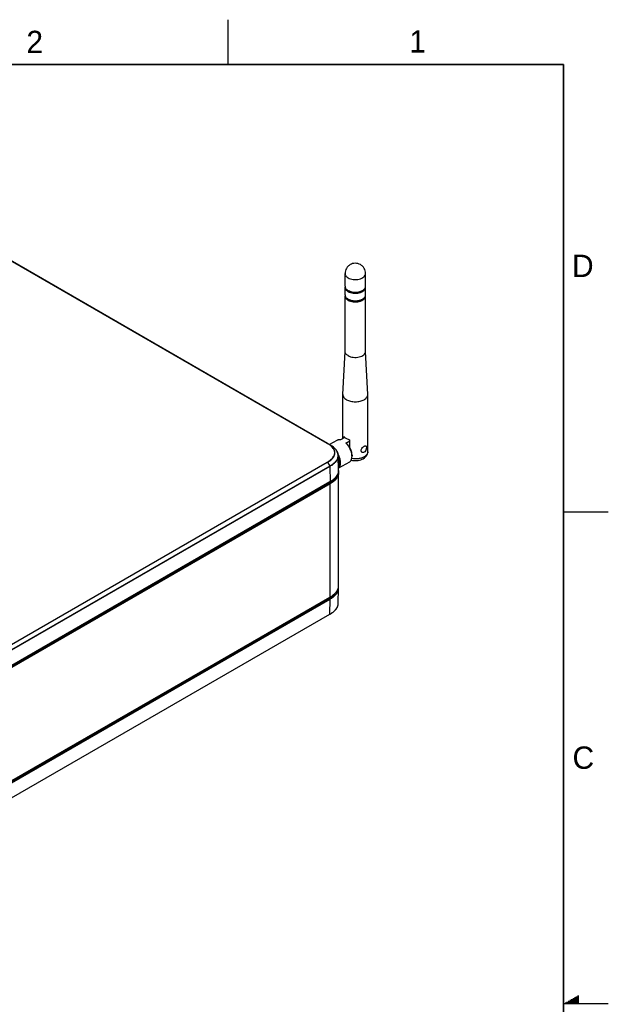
# Model space of a CAD drawing. Header units: inches. Extents: x 0 to 34, y 0 to 22.
# Tile 124 of 124: x 27.4 to 34, y 11 to 22. Entities that reach past the tile are written whole.
import ezdxf

# ---------------------------------------------------------------- set-up
doc = ezdxf.new("R2010")
doc.units = ezdxf.units.IN
doc.header["$LTSCALE"] = 1.87
doc.header["$MEASUREMENT"] = 0
doc.layers.get('0').update_dxf_attribs({"linetype": 'CONTINUOUS'})
doc.layers.add('02___PRT_ALL_AXES', color=7, linetype='CONTINUOUS')
doc.styles.add('TEXTSTYLE_2', font='txt')

msp = doc.modelspace()

# ---------------------------------------------------------------- linework, layer by layer
at = {"color": 2, "linetype": 'CONTINUOUS'}
for p, q in [((29.75002, 22), (29.75002, 21.5)), ((33.50002, 16.5), (34.00002, 16.5)), ((33.51734, 11.01), (33.66974, 11.01)), ((33.53466, 11.02), (33.66974, 11.02)), ((33.55198, 11.03), (33.66974, 11.03)), ((33.5693, 11.04), (33.66974, 11.04)), ((33.58662, 11.05), (33.66974, 11.05)), ((33.60394, 11.06), (33.66974, 11.06)), ((33.62126, 11.07), (33.66974, 11.07)), ((33.63858, 11.08), (33.66974, 11.08)), ((33.65591, 11.09), (33.66974, 11.09)), ((34.00002, 11), (33.50002, 11))]:
    msp.add_line(p, q, dxfattribs=at)
at = {"color": 7, "linetype": 'CONTINUOUS'}
for p, q in [((30.86247, 17.26408), (25.98343, 20.08118)), ((30.86394, 17.26423), (25.9849, 20.08132)), ((31.08404, 18.98083), (31.08911, 18.97637)), ((31.08404, 18.88439), (31.08911, 18.87994)), ((30.96988, 17.29783), (30.88888, 17.25106)), ((31.0584, 17.33202), (31.00833, 17.30311)), ((31.05049, 17.32745), (31.05049, 17.33998)), ((31.07096, 17.26694), (31.11313, 17.29129)), ((31.11313, 17.21787), (31.11313, 17.30381)), ((30.86394, 17.26423), (30.88968, 17.24988)), ((30.86416, 17.26462), (30.88969, 17.24988)), ((30.90313, 17.24177), (30.88969, 17.24991)), ((30.984, 17.13863), (30.98207, 17.14898)), ((30.98468, 17.12909), (30.984, 17.13863)), ((30.9883, 16.95949), (30.98467, 17.12947)), ((31.1383, 17.1321), (31.1383, 17.12004)), ((27.30925, 15.00272), (30.86247, 17.0543)), ((27.31072, 15.00117), (30.86394, 17.05274)), ((30.88968, 17.00867), (27.33647, 14.95709)), ((30.89031, 17.0066), (27.3371, 14.95502)), ((30.86394, 17.05274), (30.88968, 17.00867)), ((30.89072, 17.00688), (30.89031, 17.00664)), ((30.89031, 17.0066), (30.89288, 16.83514)), ((30.92893, 17.03532), (30.92845, 17.03493)), ((30.99316, 17.03526), (30.98754, 17.01034)), ((31.10941, 17.05618), (30.98774, 16.98593)), ((30.9883, 16.95949), (30.9883, 16.95948)), ((30.89211, 16.83337), (30.90031, 16.83824)), ((30.98839, 16.93454), (30.98839, 16.93452)), ((30.88329, 16.82215), (27.33008, 14.77057)), ((30.88935, 16.81841), (27.33613, 14.76683)), ((30.89211, 16.83337), (27.33889, 14.78179)), ((30.89288, 16.83514), (27.33967, 14.78356)), ((30.89293, 16.81206), (27.33972, 14.76048)), ((30.88935, 16.81841), (30.88329, 16.82215)), ((30.89293, 15.54677), (30.89293, 16.81206)), ((30.98467, 15.47439), (30.9883, 15.64434)), ((30.9883, 15.64434), (30.9883, 15.6444)), ((30.88073, 15.53387), (27.32752, 13.48229)), ((27.33702, 13.47681), (30.89023, 15.52839)), ((27.33863, 13.49279), (30.89184, 15.54437)), ((27.33967, 13.47216), (30.89288, 15.52374)), ((27.33972, 13.49519), (30.89293, 15.54677)), ((30.88073, 15.53795), (30.88073, 15.53387)), ((30.89031, 15.35525), (30.89288, 15.52374)), ((30.98434, 15.46845), (30.98459, 15.47219)), ((30.98459, 15.47219), (30.98467, 15.47448)), ((27.33648, 13.30234), (30.88969, 15.35392)), ((27.3371, 13.30367), (30.89031, 15.35525))]:
    msp.add_line(p, q, dxfattribs=at)
at = {"color": 7, "linetype": 'CONTINUOUS', "const_width": 0.02}
for points in [[(33.50002, 21.5), (0.50002, 21.5)], [(33.50002, 0.5), (33.50002, 21.5)]]:
    msp.add_lwpolyline(points, dxfattribs=at)
at = {"color": 7, "linetype": 'CONTINUOUS'}
for points in [[(30.98207, 17.14898), (30.97886, 17.15941), (30.97435, 17.16981), (30.96853, 17.18018), (30.96133, 17.19056), (30.95273, 17.20091), (30.94271, 17.21119), (30.93113, 17.22146), (30.91793, 17.2317), (30.90313, 17.24177)], [(30.90031, 16.83824), (30.9174, 16.84945), (30.93239, 16.86078), (30.94524, 16.87204), (30.95614, 16.8832), (30.96542, 16.89452), (30.97311, 16.90593), (30.97919, 16.91737), (30.98376, 16.92901), (30.98678, 16.94085), (30.9882, 16.95276), (30.9883, 16.95948)], [(30.93407, 15.57337), (30.93853, 15.57717), (30.94279, 15.58098), (30.94682, 15.58479), (30.95066, 15.58861), (30.95429, 15.59243), (30.95771, 15.59625), (30.96094, 15.60008), (30.96398, 15.60391), (30.96682, 15.60773), (30.96948, 15.61156), (30.97195, 15.61539), (30.97424, 15.61921), (30.97635, 15.62304), (30.97828, 15.62686), (30.98004, 15.63068), (30.98162, 15.6345), (30.98304, 15.63833), (30.98428, 15.64214), (30.98536, 15.64596), (30.98627, 15.64978), (30.98702, 15.6536), (30.98761, 15.65741), (30.98803, 15.66123), (30.98829, 15.66505), (30.98839, 15.66887), (30.98839, 16.93493)], [(30.98839, 16.93493), (30.98829, 16.93875), (30.98803, 16.94257), (30.98761, 16.94639), (30.98751, 16.94702)], [(30.9883, 15.6444), (30.98832, 15.64578), (30.98826, 15.64949), (30.98805, 15.65319), (30.98769, 15.65689), (30.98761, 15.65743)], [(30.89184, 15.54437), (30.89643, 15.54706), (30.90252, 15.55078), (30.90837, 15.55451), (30.91397, 15.55826), (30.91934, 15.56202), (30.92447, 15.56579), (30.92938, 15.56958), (30.93407, 15.57337)], [(30.88969, 15.35392), (30.89486, 15.35695), (30.90077, 15.36058), (30.90646, 15.36422), (30.91191, 15.36788), (30.91712, 15.37154), (30.92212, 15.37522), (30.9269, 15.37891), (30.93146, 15.38261), (30.93582, 15.38631), (30.93996, 15.39002), (30.9439, 15.39373), (30.94765, 15.39745), (30.95119, 15.40117), (30.95454, 15.4049), (30.9577, 15.40863), (30.96067, 15.41236), (30.96345, 15.41609), (30.96606, 15.41982), (30.96848, 15.42356), (30.97073, 15.42729), (30.97281, 15.43103), (30.97471, 15.43477), (30.97644, 15.4385), (30.97801, 15.44224), (30.9794, 15.44599), (30.98063, 15.44973), (30.9817, 15.45347), (30.9826, 15.45721), (30.98334, 15.46095), (30.98392, 15.4647), (30.98434, 15.46845)]]:
    msp.add_lwpolyline(points, dxfattribs=at)
for centre, radius, start, end in [((31.09899, 19.02132), 0.03878, 180.021481, 188.967111), ((31.09899, 19.00923), 0.03879, 171.033411, 179.977432), ((31.14104, 19.04129), 0.08313, 231.348078, 235.869109), ((31.15088, 19.073), 0.11396, 240.021126, 244.027145), ((31.14712, 19.05024), 0.09395, 235.860586, 240.037114), ((31.15747, 19.0863), 0.1288, 243.98195, 247.817375), ((31.25173, 19.02132), 0.03879, 351.033411, 359.977432), ((31.25173, 19.00924), 0.03878, 0.021481, 8.967111), ((31.09899, 18.92488), 0.03878, 180.021481, 188.967111), ((31.09899, 18.9128), 0.03879, 171.033411, 179.977432), ((31.14104, 18.94486), 0.08313, 231.348078, 235.869109), ((31.15088, 18.97657), 0.11396, 240.021126, 244.027145), ((31.14712, 18.95381), 0.09395, 235.860586, 240.037114), ((31.25173, 18.92489), 0.03879, 351.033411, 359.977432), ((31.25173, 18.9128), 0.03878, 0.021481, 8.967111), ((31.16522, 17.485), 0.18853, 251.183068, 253.961174), ((30.67048, 16.92936), 0.38587, 59.984294, 60.162535), ((30.52565, 16.41452), 1.01193, 56.687599, 57.3921), ((30.92888, 17.11973), 0.2046, 42.637519, 46.015516), ((31.26824, 17.17099), 0.04664, 356.637706, 359.989706), ((30.69373, 17.34815), 0.33885, 299.866592, 301.21603), ((30.73149, 17.28576), 0.26593, 301.22395, 305.009733), ((30.72455, 17.29708), 0.28132, 301.466402, 305.04266), ((30.73628, 17.27886), 0.25753, 305.017297, 305.9691), ((30.7401, 17.27441), 0.25384, 305.105984, 305.969147), ((30.89012, 17.12578), 0.09479, 15.219603, 19.29074), ((30.8935, 17.12986), 0.09034, 344.949313, 348.308873), ((30.89713, 17.12931), 0.08667, 355.360631, 13.019797), ((30.89364, 17.12678), 0.09113, 13.376241, 15.191877), ((30.89569, 17.12944), 0.08811, 348.290605, 355.352717), ((30.89571, 17.12726), 0.08901, 7.961739, 13.382164), ((30.77333, 17.02322), 0.24101, 28.632765, 29.22374), ((30.89741, 17.12753), 0.08728, 6.882581, 7.940217), ((30.89798, 17.1276), 0.08671, 1.237391, 6.88353), ((30.77697, 17.02509), 0.23692, 23.111172, 28.657402), ((30.70997, 17.3208), 0.30916, 299.875155, 301.47459), ((30.70225, 17.33264), 0.37425, 300.054291, 302.231851), ((30.73267, 17.2846), 0.31738, 302.212327, 304.322155), ((30.74517, 17.26618), 0.29512, 304.33326, 304.860046), ((30.74631, 17.26349), 0.29433, 304.331102, 305.048181), ((30.75352, 17.25426), 0.28057, 304.852782, 305.982627), ((30.76842, 17.23403), 0.25544, 305.94463, 308.792726), ((30.89986, 17.0301), 0.08988, 346.488911, 347.295787), ((30.70738, 17.13362), 0.36396, 299.996295, 300.913147), ((30.71472, 17.12138), 0.34969, 300.911791, 301.622725), ((30.72193, 17.10972), 0.33598, 301.619056, 302.498497), ((30.90141, 15.66926), 0.08698, 355.638878, 356.374215), ((30.90156, 15.66925), 0.08683, 356.374135, 357.904397), ((30.90161, 15.66925), 0.08678, 357.904756, 359.502718), ((30.90155, 15.66925), 0.08684, 359.502713, 0.000026), ((30.69888, 15.84885), 0.3637, 299.999569, 300.502495), ((30.70586, 15.87081), 0.37416, 299.997651, 301.237775), ((30.89878, 15.47624), 0.08591, 355.031055, 355.959518), ((30.89896, 15.47622), 0.08573, 355.959424, 357.479829), ((30.8991, 15.47622), 0.08559, 357.480061, 358.773918)]:
    msp.add_arc(centre, radius, start, end, dxfattribs=at)
for points, knots in [([(31.0602, 19.00925), (31.0602, 19.00486), (31.06182, 18.99572), (31.06875, 18.98298), (31.07971, 18.97146), (31.08888, 18.96515), (31.09393, 18.96223)], [0, 0, 0, 0, 0.21778225, 0.4509432, 0.71023352, 1, 1, 1, 1]), ([(31.06068, 19.01527), (31.06083, 19.01433), (31.06158, 19.01049), (31.06289, 19.00677), (31.06413, 19.00409)], [0, 0, 0, 0, 0.24549161, 1, 1, 1, 1]), ([(31.06413, 19.00409), (31.06547, 19.00121), (31.07278, 18.98895), (31.08441, 18.97979), (31.09393, 18.97429)], [0, 0, 0, 0, 0.22452057, 1, 1, 1, 1]), ([(31.09393, 18.96223), (31.10246, 18.95731), (31.12176, 18.94935), (31.15321, 18.94305), (31.18648, 18.94213), (31.21885, 18.94667), (31.24772, 18.95634), (31.27085, 18.97038), (31.28432, 18.98585), (31.28964, 18.99925), (31.29052, 19.00597), (31.29052, 19.00925)], [0, 0, 0, 0, 0.12874453, 0.27038783, 0.41760711, 0.56201429, 0.69574196, 0.81305969, 0.91246882, 0.95711992, 1, 1, 1, 1]), ([(31.26644, 18.9806), (31.25714, 18.97167), (31.23152, 18.95781), (31.18784, 18.94935), (31.14193, 18.95191), (31.11264, 18.96166), (31.1002, 18.96885)], [0, 0, 0, 0, 0.2207246, 0.4825471, 0.75419467, 1, 1, 1, 1]), ([(31.10884, 18.96703), (31.11899, 18.96288), (31.141, 18.95678), (31.17536, 18.9538), (31.20973, 18.95678), (31.23173, 18.96288), (31.24189, 18.96703)], [0, 0, 0, 0, 0.24213205, 0.50001565, 0.75789436, 1, 1, 1, 1]), ([(31.24189, 18.96703), (31.24711, 18.96917), (31.26464, 18.97757), (31.28073, 18.99145), (31.28659, 19.00409)], [0, 0, 0, 0, 0.28822544, 1, 1, 1, 1]), ([(31.28659, 19.00409), (31.28701, 19.005), (31.28854, 19.0086), (31.28959, 19.0124), (31.29004, 19.01527)], [0, 0, 0, 0, 0.25586406, 1, 1, 1, 1]), ([(31.0602, 18.91282), (31.0602, 18.90843), (31.06182, 18.89929), (31.06875, 18.88655), (31.07971, 18.87503), (31.08888, 18.86872), (31.09393, 18.8658)], [0, 0, 0, 0, 0.21778225, 0.4509432, 0.71023352, 1, 1, 1, 1]), ([(31.06068, 18.91884), (31.06083, 18.91789), (31.06158, 18.91406), (31.06289, 18.91034), (31.06413, 18.90766)], [0, 0, 0, 0, 0.24549161, 1, 1, 1, 1]), ([(31.06413, 18.90766), (31.06547, 18.90477), (31.07278, 18.89252), (31.08441, 18.88335), (31.09393, 18.87785)], [0, 0, 0, 0, 0.22452057, 1, 1, 1, 1]), ([(31.09393, 18.8658), (31.10246, 18.86088), (31.12176, 18.85291), (31.15321, 18.84662), (31.18648, 18.8457), (31.21885, 18.85024), (31.24772, 18.85991), (31.27085, 18.87394), (31.28432, 18.88942), (31.28964, 18.90282), (31.29052, 18.90954), (31.29052, 18.91282)], [0, 0, 0, 0, 0.12874453, 0.27038783, 0.41760711, 0.56201429, 0.69574196, 0.81305969, 0.91246882, 0.95711992, 1, 1, 1, 1]), ([(31.26644, 18.88417), (31.25714, 18.87524), (31.23152, 18.86137), (31.18784, 18.85292), (31.14193, 18.85548), (31.11264, 18.86523), (31.1002, 18.87241)], [0, 0, 0, 0, 0.2207246, 0.4825471, 0.75419467, 1, 1, 1, 1]), ([(31.10097, 18.87412), (31.10871, 18.87033), (31.12565, 18.86413), (31.16209, 18.85722), (31.20012, 18.85823), (31.23555, 18.8674), (31.26348, 18.88), (31.28094, 18.89548), (31.28659, 18.90766)], [0, 0, 0, 0, 0.12730226, 0.26448235, 0.54620883, 0.67987068, 0.80179801, 1, 1, 1, 1]), ([(31.28659, 18.90766), (31.28701, 18.90857), (31.28854, 18.91216), (31.28959, 18.91597), (31.29004, 18.91884)], [0, 0, 0, 0, 0.25586406, 1, 1, 1, 1]), ([(31.00833, 17.30311), (31.00158, 17.3044), (30.99128, 17.30496), (30.97838, 17.30199), (30.97258, 17.29939), (30.96988, 17.29783)], [0, 0, 0, 0, 0.52152236, 0.76381226, 1, 1, 1, 1]), ([(31.05049, 17.33998), (31.05109, 17.33929), (31.05358, 17.3365), (31.05626, 17.33389), (31.05838, 17.33201)], [0, 0, 0, 0, 0.24379243, 1, 1, 1, 1]), ([(31.05838, 17.33201), (31.06139, 17.32933), (31.07531, 17.31849), (31.09157, 17.31093), (31.10441, 17.30655)], [0, 0, 0, 0, 0.22923237, 1, 1, 1, 1]), ([(30.86245, 17.26407), (30.8627, 17.26422), (30.86319, 17.26442), (30.86373, 17.26434), (30.86394, 17.26423)], [0, 0, 0, 0, 0.55048743, 1, 1, 1, 1]), ([(30.91151, 17.22783), (30.90464, 17.23459), (30.88927, 17.24745), (30.87245, 17.25831), (30.86351, 17.26348)], [0, 0, 0, 0, 0.48250473, 1, 1, 1, 1]), ([(30.91015, 17.23079), (30.90343, 17.23709), (30.88858, 17.24911), (30.87249, 17.25935), (30.86396, 17.26425)], [0, 0, 0, 0, 0.48383866, 1, 1, 1, 1]), ([(30.88754, 17.07043), (30.89487, 17.07576), (30.90528, 17.0842), (30.91761, 17.09662), (30.92805, 17.10901), (30.93644, 17.12233), (30.94195, 17.13636), (30.94452, 17.14688), (30.94556, 17.1575), (30.94502, 17.16814), (30.94292, 17.1787), (30.93805, 17.19281), (30.92808, 17.20995), (30.91743, 17.222), (30.91151, 17.22783)], [0, 0, 0, 0, 0.14432757, 0.21273687, 0.27854233, 0.40233591, 0.46100368, 0.5181021, 0.57430784, 0.63039181, 0.68713868, 0.7452564, 0.86755122, 1, 1, 1, 1]), ([(30.88919, 17.06898), (30.89673, 17.07445), (30.90743, 17.08315), (30.92004, 17.09598), (30.93068, 17.10876), (30.93912, 17.12252), (30.94451, 17.13702), (30.94691, 17.14788), (30.94769, 17.15882), (30.94681, 17.16977), (30.94431, 17.18062), (30.93879, 17.1951), (30.92788, 17.21261), (30.91647, 17.22486), (30.91015, 17.23079)], [0, 0, 0, 0, 0.14390406, 0.21202357, 0.27748645, 0.40048138, 0.45877086, 0.51555895, 0.57156602, 0.62760117, 0.68447027, 0.7428843, 0.86620879, 1, 1, 1, 1]), ([(30.88968, 17.24991), (30.8916, 17.24881), (30.89912, 17.24439), (30.90648, 17.23968), (30.91184, 17.236)], [0, 0, 0, 0, 0.25393622, 1, 1, 1, 1]), ([(30.91184, 17.236), (30.91722, 17.2323), (30.92752, 17.2247), (30.94601, 17.20874), (30.95807, 17.19529), (30.96469, 17.18571)], [0, 0, 0, 0, 0.26722968, 0.52336459, 1, 1, 1, 1]), ([(30.96469, 17.18571), (30.96535, 17.18477), (30.96787, 17.18101), (30.97021, 17.17713), (30.97182, 17.17416)], [0, 0, 0, 0, 0.25366534, 1, 1, 1, 1]), ([(30.97182, 17.17416), (30.97402, 17.1701), (30.97787, 17.16187), (30.98057, 17.15318), (30.98156, 17.14884)], [0, 0, 0, 0, 0.50870691, 1, 1, 1, 1]), ([(31.13778, 17.13203), (31.13684, 17.14303), (31.13245, 17.16569), (31.12008, 17.19871), (31.10242, 17.2303), (31.08751, 17.2495), (31.07939, 17.25831)], [0, 0, 0, 0, 0.23433449, 0.48649312, 0.74565372, 1, 1, 1, 1]), ([(31.11313, 17.21787), (31.11091, 17.22178), (31.1017, 17.23684), (31.09063, 17.2508), (31.0814, 17.26017)], [0, 0, 0, 0, 0.25486798, 1, 1, 1, 1]), ([(31.1383, 17.1321), (31.1383, 17.13897), (31.13706, 17.15327), (31.13031, 17.18263), (31.12094, 17.20415), (31.11313, 17.21787)], [0, 0, 0, 0, 0.22859121, 0.47506319, 1, 1, 1, 1]), ([(31.1289, 17.07705), (31.14935, 17.07219), (31.19142, 17.06924), (31.24221, 17.08075), (31.27674, 17.10012), (31.29745, 17.1194), (31.3115, 17.14352), (31.31488, 17.16189), (31.31488, 17.17099)], [0, 0, 0, 0, 0.26761105, 0.528065, 0.65034905, 0.76811705, 0.88412359, 1, 1, 1, 1]), ([(31.3148, 17.16826), (31.3145, 17.16315), (31.31207, 17.15259), (31.30354, 17.13798), (31.29059, 17.12473), (31.27989, 17.11742), (31.27401, 17.11402)], [0, 0, 0, 0, 0.2178058, 0.4518837, 0.71140261, 1, 1, 1, 1]), ([(30.98468, 17.1291), (30.98476, 17.12424), (30.9841, 17.11442), (30.98064, 17.09988), (30.97473, 17.08566), (30.96655, 17.07188), (30.95636, 17.05858), (30.94429, 17.04583), (30.93053, 17.03371), (30.92055, 17.02619), (30.91533, 17.02254)], [0, 0, 0, 0, 0.11007372, 0.22207297, 0.3375779, 0.45805034, 0.58444194, 0.716955, 0.85552652, 1, 1, 1, 1]), ([(30.98074, 17.10641), (30.97898, 17.09985), (30.97382, 17.08675), (30.96219, 17.0684), (30.94708, 17.05099), (30.93526, 17.04044), (30.92893, 17.03532)], [0, 0, 0, 0, 0.2279157, 0.46913895, 0.7264595, 1, 1, 1, 1]), ([(30.98516, 17.10726), (30.98836, 17.09863), (30.9933, 17.08162), (30.99528, 17.06398), (30.99528, 17.05555)], [0, 0, 0, 0, 0.52202343, 1, 1, 1, 1]), ([(30.99006, 17.03445), (30.99006, 17.03723), (30.98969, 17.0489), (30.98793, 17.06051), (30.98599, 17.06918)], [0, 0, 0, 0, 0.23851196, 1, 1, 1, 1]), ([(30.98774, 16.98652), (30.99119, 16.98926), (30.99755, 16.99595), (31.00454, 17.00849), (31.00912, 17.02336), (31.01121, 17.04019), (31.01081, 17.05856), (31.00688, 17.08517), (31.00043, 17.10507), (30.99487, 17.11809)], [0, 0, 0, 0, 0.09421829, 0.19491499, 0.30483178, 0.42527249, 0.55629535, 0.69699061, 1, 1, 1, 1]), ([(31.10941, 17.05618), (31.1121, 17.05774), (31.11725, 17.06145), (31.12626, 17.07112), (31.13092, 17.0803), (31.13318, 17.08677)], [0, 0, 0, 0, 0.23622446, 0.47854993, 1, 1, 1, 1]), ([(31.13318, 17.08677), (31.13404, 17.08926), (31.13721, 17.10007), (31.1383, 17.11142), (31.1383, 17.12004)], [0, 0, 0, 0, 0.23350576, 1, 1, 1, 1]), ([(31.27401, 17.11402), (31.26462, 17.1086), (31.24351, 17.09961), (31.19707, 17.08915), (31.15964, 17.0896), (31.13526, 17.09383)], [0, 0, 0, 0, 0.22852008, 0.47897882, 1, 1, 1, 1]), ([(31.1383, 17.12004), (31.1383, 17.12103), (31.13825, 17.12503), (31.13803, 17.12903), (31.13778, 17.13203)], [0, 0, 0, 0, 0.24544451, 1, 1, 1, 1]), ([(30.86245, 17.05431), (30.8626, 17.05422), (30.8632, 17.0538), (30.86367, 17.0532), (30.86395, 17.05271)], [0, 0, 0, 0, 0.22954639, 1, 1, 1, 1]), ([(30.89031, 17.0066), (30.89031, 17.00677), (30.89024, 17.0075), (30.88996, 17.00819), (30.88968, 17.00867)], [0, 0, 0, 0, 0.22993281, 1, 1, 1, 1]), ([(30.9123, 17.02044), (30.91058, 17.01926), (30.90351, 17.01454), (30.89626, 17.0101), (30.89072, 17.00688)], [0, 0, 0, 0, 0.24574529, 1, 1, 1, 1]), ([(30.9883, 16.95948), (30.98843, 16.95364), (30.9875, 16.94179), (30.98252, 16.92434), (30.97415, 16.90743), (30.96273, 16.89121), (30.94858, 16.87577), (30.92596, 16.85586), (30.90655, 16.84303), (30.89288, 16.83514)], [0, 0, 0, 0, 0.10661571, 0.21569262, 0.32961955, 0.44987763, 0.57712209, 0.71148823, 1, 1, 1, 1]), ([(30.98754, 17.01034), (30.98797, 17.01222), (30.98949, 17.02017), (30.99006, 17.02829), (30.99006, 17.03445)], [0, 0, 0, 0, 0.23856781, 1, 1, 1, 1]), ([(30.99316, 17.03527), (30.99352, 17.03685), (30.9948, 17.04354), (30.99528, 17.05037), (30.99528, 17.05555)], [0, 0, 0, 0, 0.23862691, 1, 1, 1, 1]), ([(30.98839, 16.93452), (30.98839, 16.93196), (30.98816, 16.92683), (30.98713, 16.91915), (30.98542, 16.91147), (30.98301, 16.90379), (30.9799, 16.89611), (30.97469, 16.88567), (30.96618, 16.87255), (30.95556, 16.86006), (30.94554, 16.85011), (30.93372, 16.83957), (30.91639, 16.82637), (30.90119, 16.81683), (30.89293, 16.81206)], [0, 0, 0, 0, 0.0471897, 0.0947494, 0.14304735, 0.1924435, 0.24328732, 0.2959331, 0.40794519, 0.53126544, 0.59809551, 0.66883908, 0.82369147, 1, 1, 1, 1]), ([(30.95291, 16.87987), (30.94963, 16.87552), (30.94239, 16.86699), (30.93009, 16.85505), (30.91626, 16.84369), (30.90632, 16.83664), (30.90115, 16.8332)], [0, 0, 0, 0, 0.23356195, 0.47831821, 0.73398603, 1, 1, 1, 1]), ([(30.98218, 16.92495), (30.98142, 16.92031), (30.97911, 16.91099), (30.9735, 16.89746), (30.96584, 16.88429), (30.95629, 16.87158), (30.945, 16.85937), (30.93215, 16.8477), (30.91789, 16.8366), (30.90772, 16.82971), (30.90245, 16.82635)], [0, 0, 0, 0, 0.10814793, 0.21972094, 0.33590798, 0.4574516, 0.58469624, 0.7176767, 0.85621513, 1, 1, 1, 1]), ([(30.88073, 16.82669), (30.88073, 16.82626), (30.88089, 16.82537), (30.88143, 16.82411), (30.88224, 16.82298), (30.88292, 16.82238), (30.88329, 16.82215)], [0, 0, 0, 0, 0.23620364, 0.4978331, 0.7606371, 1, 1, 1, 1]), ([(30.90115, 16.8332), (30.89972, 16.83225), (30.89385, 16.82842), (30.88786, 16.82479), (30.88329, 16.82215)], [0, 0, 0, 0, 0.24661377, 1, 1, 1, 1]), ([(30.89293, 16.81206), (30.89293, 16.81265), (30.89271, 16.81391), (30.89195, 16.81567), (30.89082, 16.81725), (30.88986, 16.81809), (30.88935, 16.81841)], [0, 0, 0, 0, 0.23620364, 0.4978331, 0.7606371, 1, 1, 1, 1]), ([(30.89211, 16.83337), (30.89236, 16.83352), (30.89281, 16.83409), (30.89289, 16.83477), (30.89288, 16.83514)], [0, 0, 0, 0, 0.4484974, 1, 1, 1, 1]), ([(30.89288, 15.52374), (30.89969, 15.52767), (30.90962, 15.53382), (30.92224, 15.54265), (30.93113, 15.54942), (30.93952, 15.5564), (30.94736, 15.56359), (30.95463, 15.57098), (30.96129, 15.57856), (30.96729, 15.58633), (30.97261, 15.59426), (30.97721, 15.60234), (30.98106, 15.61057), (30.98413, 15.6189), (30.9864, 15.62732), (30.98784, 15.63581), (30.98824, 15.6415), (30.9883, 15.64434)], [0, 0, 0, 0, 0.14690227, 0.21811605, 0.28774003, 0.35572009, 0.42200896, 0.48656176, 0.54936701, 0.61045342, 0.66988018, 0.72773681, 0.78415793, 0.83933789, 0.89351276, 0.9469615, 1, 1, 1, 1]), ([(30.93864, 15.56282), (30.94189, 15.56573), (30.9481, 15.57165), (30.95663, 15.581), (30.96296, 15.58909), (30.96747, 15.5957), (30.97154, 15.60228), (30.97594, 15.61066), (30.98006, 15.62099), (30.98245, 15.62976), (30.98371, 15.6368), (30.98412, 15.64033), (30.98427, 15.64209)], [0, 0, 0, 0, 0.13965254, 0.27462751, 0.40497581, 0.46848446, 0.53091956, 0.65272079, 0.77095755, 0.88638735, 0.94336188, 1, 1, 1, 1]), ([(30.94197, 15.58168), (30.94894, 15.58795), (30.9585, 15.59771), (30.96911, 15.61173), (30.97547, 15.62189), (30.98053, 15.63206), (30.98435, 15.64223), (30.98695, 15.65241), (30.98788, 15.65925), (30.98814, 15.66265)], [0, 0, 0, 0, 0.29445283, 0.42720678, 0.55210539, 0.67045638, 0.78363025, 0.89301129, 1, 1, 1, 1]), ([(30.93425, 15.57352), (30.93094, 15.57025), (30.92378, 15.56368), (30.91194, 15.55416), (30.89842, 15.54461), (30.88866, 15.53853), (30.88349, 15.53548)], [0, 0, 0, 0, 0.21979345, 0.45771529, 0.71669739, 1, 1, 1, 1]), ([(30.89023, 15.52839), (30.89471, 15.53097), (30.90344, 15.53626), (30.91599, 15.54467), (30.92774, 15.55345), (30.93512, 15.55965), (30.93864, 15.56282)], [0, 0, 0, 0, 0.2606949, 0.51454711, 0.76109665, 1, 1, 1, 1]), ([(30.89023, 15.52839), (30.89041, 15.52828), (30.89078, 15.52803), (30.89145, 15.52739), (30.89217, 15.52641), (30.89265, 15.52529), (30.89285, 15.52439), (30.89288, 15.52395), (30.89288, 15.52374)], [0, 0, 0, 0, 0.11447016, 0.23808004, 0.50111223, 0.76353428, 0.8864327, 1, 1, 1, 1]), ([(30.89293, 15.54677), (30.89293, 15.5465), (30.89289, 15.546), (30.89268, 15.5453), (30.89234, 15.54474), (30.89201, 15.54447), (30.89184, 15.54437)], [0, 0, 0, 0, 0.28977866, 0.549061, 0.78222429, 1, 1, 1, 1]), ([(30.8999, 15.55089), (30.90781, 15.55569), (30.92234, 15.5653), (30.93592, 15.57623), (30.94197, 15.58168)], [0, 0, 0, 0, 0.53184495, 1, 1, 1, 1]), ([(30.89031, 15.35525), (30.89676, 15.35897), (30.9092, 15.36665), (30.92388, 15.37721), (30.93472, 15.38607), (30.94228, 15.39283), (30.94932, 15.39977), (30.95581, 15.4069), (30.96172, 15.41419), (30.96703, 15.42164), (30.97169, 15.42923), (30.97569, 15.43695), (30.97898, 15.44479), (30.98156, 15.45272), (30.98341, 15.46072), (30.98413, 15.46611), (30.98437, 15.4688)], [0, 0, 0, 0, 0.14604417, 0.28632457, 0.35417223, 0.42042152, 0.48502875, 0.54797126, 0.60926444, 0.66895168, 0.72710376, 0.78381997, 0.83925291, 0.89359938, 0.94709188, 1, 1, 1, 1]), ([(30.89031, 15.35525), (30.89031, 15.3551), (30.89028, 15.35482), (30.89016, 15.35443), (30.88997, 15.35412), (30.88979, 15.35397), (30.88969, 15.35392)], [0, 0, 0, 0, 0.28868515, 0.54766645, 0.78128765, 1, 1, 1, 1])]:
    msp.add_open_spline(points, degree=3, knots=knots, dxfattribs=at)
at = {"layer": '02___PRT_ALL_AXES', "color": 7, "linetype": 'CONTINUOUS'}
for p, q in [((31.0602, 19.0213), (31.0602, 19.16234)), ((31.29052, 19.0213), (31.29052, 19.16234)), ((31.0602, 18.92487), (31.0602, 19.00925)), ((31.29052, 18.92487), (31.29052, 19.00925)), ((31.0602, 18.29203), (31.0602, 18.91282)), ((31.29052, 18.29203), (31.29052, 18.91282)), ((31.0359, 17.81221), (31.0602, 18.293)), ((31.31482, 17.81221), (31.29052, 18.293)), ((31.0359, 17.81221), (31.03584, 17.80986)), ((31.03584, 17.319), (31.03584, 17.80986)), ((31.31488, 17.80986), (31.31482, 17.81221)), ((31.31488, 17.17099), (31.31488, 17.80986))]:
    msp.add_line(p, q, dxfattribs=at)
for points, knots in [([(31.23294, 19.26207), (31.22426, 19.26708), (31.2055, 19.27486), (31.17537, 19.27882), (31.14523, 19.27485), (31.11714, 19.26322), (31.09301, 19.24472), (31.0745, 19.22059), (31.06285, 19.19251), (31.0602, 19.17236), (31.0602, 19.16234)], [0, 0, 0, 0, 0.12501562, 0.24998799, 0.37494401, 0.49991279, 0.62491497, 0.74993465, 0.87494491, 1, 1, 1, 1]), ([(31.29052, 19.16234), (31.29052, 19.17236), (31.28787, 19.1925), (31.27623, 19.22057), (31.25774, 19.24469), (31.24162, 19.25705), (31.23294, 19.26207)], [0, 0, 0, 0, 0.25000088, 0.49998998, 0.7499847, 1, 1, 1, 1]), ([(31.0602, 19.16234), (31.0602, 19.15795), (31.06182, 19.14881), (31.06875, 19.13607), (31.07971, 19.12455), (31.08888, 19.11824), (31.09393, 19.11532)], [0, 0, 0, 0, 0.21778225, 0.4509432, 0.71023352, 1, 1, 1, 1]), ([(31.09393, 19.11532), (31.10246, 19.1104), (31.12176, 19.10244), (31.15321, 19.09614), (31.18648, 19.09522), (31.21885, 19.09976), (31.24772, 19.10943), (31.27085, 19.12346), (31.28432, 19.13894), (31.28964, 19.15234), (31.29052, 19.15906), (31.29052, 19.16234)], [0, 0, 0, 0, 0.12874453, 0.27038783, 0.41760711, 0.56201429, 0.69574196, 0.81305969, 0.91246882, 0.95711992, 1, 1, 1, 1]), ([(31.09393, 18.24501), (31.08888, 18.24793), (31.07971, 18.25424), (31.06875, 18.26576), (31.06182, 18.2785), (31.0602, 18.28764), (31.0602, 18.29203)], [0, 0, 0, 0, 0.28973895, 0.54906758, 0.78221305, 1, 1, 1, 1]), ([(31.09393, 18.24501), (31.10246, 18.24009), (31.12176, 18.23212), (31.15321, 18.22583), (31.18648, 18.22491), (31.21885, 18.22945), (31.24772, 18.23911), (31.27085, 18.25315), (31.28432, 18.26863), (31.28964, 18.28203), (31.29052, 18.28875), (31.29052, 18.29203)], [0, 0, 0, 0, 0.12874516, 0.27038699, 0.41760764, 0.56201521, 0.69574345, 0.81305902, 0.91246799, 0.95711921, 1, 1, 1, 1]), ([(31.03584, 17.80986), (31.03584, 17.80454), (31.0378, 17.79347), (31.0462, 17.77804), (31.05947, 17.76408), (31.07058, 17.75643), (31.07671, 17.7529)], [0, 0, 0, 0, 0.21777699, 0.45095839, 0.71020628, 1, 1, 1, 1]), ([(31.07671, 17.7529), (31.09071, 17.74481), (31.12328, 17.73301), (31.17536, 17.72735), (31.22744, 17.73301), (31.26001, 17.74481), (31.27401, 17.7529)], [0, 0, 0, 0, 0.23721934, 0.5, 0.76278066, 1, 1, 1, 1]), ([(31.27401, 17.7529), (31.28014, 17.75643), (31.29125, 17.76408), (31.30452, 17.77804), (31.31292, 17.79347), (31.31488, 17.80454), (31.31488, 17.80986)], [0, 0, 0, 0, 0.28979372, 0.54904161, 0.78222301, 1, 1, 1, 1]), ([(31.25115, 17.16387), (31.2487, 17.16529), (31.24423, 17.16932), (31.24044, 17.17784), (31.24004, 17.18789), (31.24408, 17.20233), (31.25333, 17.21533), (31.26466, 17.22594), (31.27089, 17.23035), (31.27401, 17.23216)], [0, 0, 0, 0, 0.10044915, 0.20616902, 0.32180287, 0.4497448, 0.73118025, 0.87214218, 1, 1, 1, 1]), ([(31.27401, 17.23216), (31.27581, 17.23319), (31.27922, 17.23492), (31.28426, 17.23655), (31.28875, 17.23689), (31.29141, 17.23609), (31.2925, 17.23547)], [0, 0, 0, 0, 0.31770179, 0.58625261, 0.80818119, 1, 1, 1, 1]), ([(31.2925, 17.23547), (31.29416, 17.23451), (31.29711, 17.23087), (31.29881, 17.22333), (31.29895, 17.21383), (31.29744, 17.20289), (31.29426, 17.19142), (31.28801, 17.17745), (31.2803, 17.16828), (31.27401, 17.16465)], [0, 0, 0, 0, 0.07173958, 0.16489128, 0.28503115, 0.42602557, 0.57714475, 0.72818806, 1, 1, 1, 1]), ([(31.27401, 17.16465), (31.27044, 17.16259), (31.26257, 17.16), (31.25442, 17.16198), (31.25115, 17.16387)], [0, 0, 0, 0, 0.52213617, 1, 1, 1, 1])]:
    msp.add_open_spline(points, degree=3, knots=knots, dxfattribs=at)

# ---------------------------------------------------------------- texts
at = {"color": 2, "linetype": 'CONTINUOUS', "char_height": 0.25, "width": 0.25, "attachment_point": 1, "line_spacing_factor": 0.9, "style": 'TEXTSTYLE_2'}
for s, insert in [('2', (27.50251, 21.87616)), ('1', (31.77814, 21.88259)), ('D', (33.59469, 19.37364)), ('C', (33.6004, 13.87673))]:
    msp.add_mtext(s, dxfattribs=dict(at, insert=insert))

doc.saveas('drawing.dxf')
